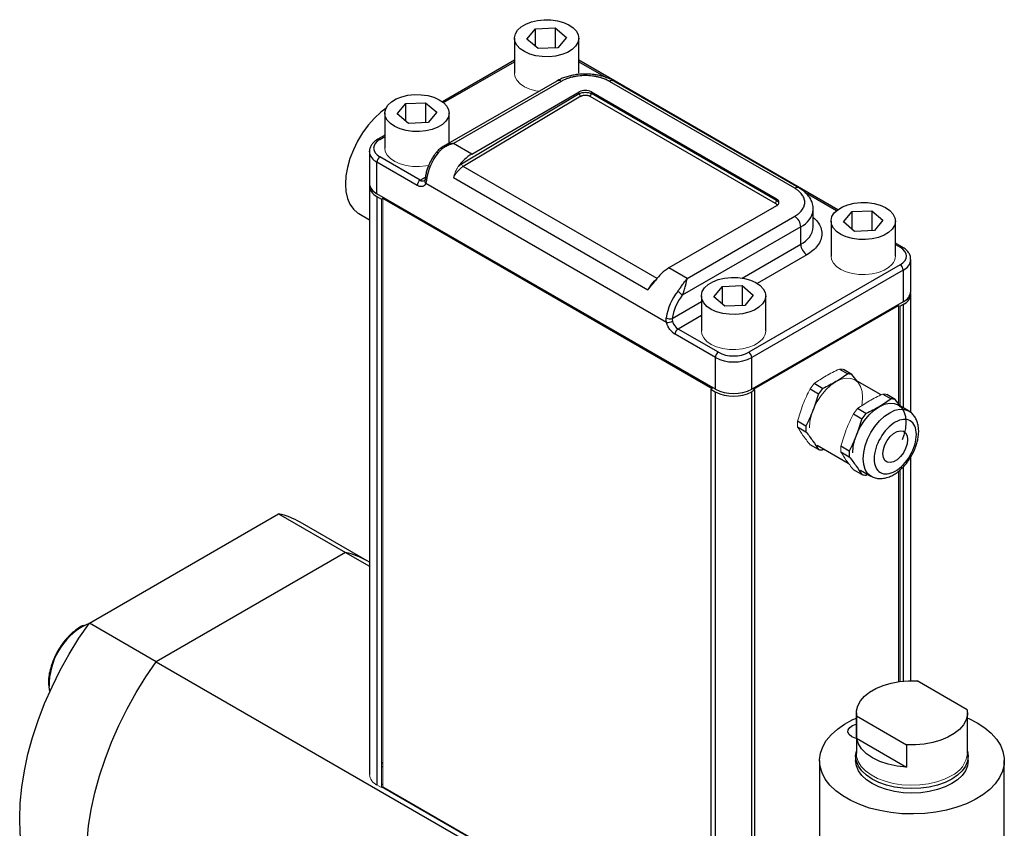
# Model space of a CAD drawing. Header units: inches. Extents: x 3.45 to 9, y 2.87 to 6.42.
# Tile 6 of 6: x 7.88 to 8.78, y 4.56 to 5.3. Entities that reach past the tile are written whole.
import ezdxf

# ---------------------------------------------------------------- set-up
doc = ezdxf.new("R2010")
doc.units = ezdxf.units.IN
doc.header["$MEASUREMENT"] = 0

msp = doc.modelspace()

# ---------------------------------------------------------------- linework, layer by layer
at = {"color": 7, "linetype": 'Continuous', "lineweight": 25}
for p, q in [((8.35011, 5.28964), (8.3681, 5.29042)), ((8.3681, 5.29042), (8.37827, 5.28182)), ((8.3681, 5.29042), (8.3681, 5.27233)), ((8.34228, 5.28026), (8.35011, 5.28964)), ((8.35011, 5.27363), (8.35011, 5.28964)), ((8.37827, 5.28182), (8.37044, 5.27243)), ((8.33098, 5.28104), (8.33098, 5.24914)), ((8.35245, 5.27165), (8.34228, 5.28026)), ((8.37044, 5.27243), (8.35245, 5.27165)), ((8.38957, 5.24914), (8.38957, 5.28104)), ((8.33098, 5.26098), (8.26545, 5.22315)), ((8.62534, 5.12487), (8.38957, 5.26098)), ((8.36954, 5.24208), (8.26614, 5.18239)), ((8.37345, 5.2417), (8.27556, 5.18519)), ((8.5862, 5.14439), (8.41764, 5.2417)), ((8.5901, 5.14478), (8.42155, 5.24208)), ((8.39002, 5.23048), (8.28292, 5.1665)), ((8.39137, 5.2282), (8.28427, 5.16421)), ((8.29213, 5.17562), (8.39002, 5.23213)), ((8.39002, 5.23048), (8.39002, 5.23213)), ((8.39976, 5.22828), (8.56832, 5.13098)), ((8.40107, 5.23213), (8.56962, 5.13483)), ((8.40107, 5.23056), (8.40107, 5.23213)), ((8.56962, 5.13326), (8.40107, 5.23056)), ((8.2242, 5.21209), (8.23202, 5.22147)), ((8.23202, 5.22147), (8.25002, 5.22225)), ((8.23202, 5.20546), (8.23202, 5.22147)), ((8.25002, 5.22225), (8.26018, 5.21365)), ((8.25002, 5.22225), (8.25002, 5.20416)), ((8.21289, 5.21287), (8.21289, 5.18097)), ((8.23436, 5.20348), (8.2242, 5.21209)), ((8.26018, 5.21365), (8.25235, 5.20426)), ((8.27149, 5.18548), (8.27149, 5.21287)), ((8.25235, 5.20426), (8.23436, 5.20348)), ((8.21289, 5.19281), (8.20654, 5.18914)), ((8.29213, 5.17562), (8.27556, 5.18519)), ((8.19886, 5.17778), (8.19886, 5.14903)), ((8.20573, 5.13946), (8.20573, 5.16822)), ((8.24241, 5.14704), (8.20573, 5.16822)), ((8.24517, 5.15182), (8.20849, 5.173)), ((8.46949, 5.0222), (8.25018, 5.14881)), ((8.45243, 5.05165), (8.27548, 5.1538)), ((8.19889, 5.14658), (8.19889, 4.61072)), ((8.51394, 4.96153), (8.20573, 5.13946)), ((8.20577, 5.13698), (8.20988, 5.13461)), ((8.20577, 5.13698), (8.20577, 4.60113)), ((8.21121, 5.13538), (8.51111, 4.96225)), ((8.18922, 5.12135), (8.19889, 5.11577)), ((8.56962, 5.12845), (8.47173, 5.07194)), ((8.60316, 5.10944), (8.60316, 5.12526)), ((8.63061, 5.11381), (8.63843, 5.1232)), ((8.63843, 5.1232), (8.65643, 5.12398)), ((8.63843, 5.10719), (8.63843, 5.1232)), ((8.65643, 5.12398), (8.66659, 5.11537)), ((8.65643, 5.12398), (8.65643, 5.10589)), ((8.48831, 5.06237), (8.5862, 5.11888)), ((8.6193, 5.11459), (8.6193, 5.0827)), ((8.64077, 5.10521), (8.63061, 5.11381)), ((8.66659, 5.11537), (8.65876, 5.10599)), ((8.6779, 5.0827), (8.6779, 5.11459)), ((8.20988, 5.10942), (8.20997, 5.10937)), ((8.59172, 5.10931), (8.48387, 5.04705)), ((8.59172, 5.09349), (8.59172, 5.10931)), ((8.65876, 5.10599), (8.64077, 5.10521)), ((8.68425, 5.09086), (8.6779, 5.09453)), ((8.69192, 5.05075), (8.69192, 5.07951)), ((8.48831, 5.06237), (8.47173, 5.07194)), ((8.6823, 5.07473), (8.54432, 4.99507)), ((8.68506, 5.06994), (8.54708, 4.99029)), ((8.68506, 5.06994), (8.68506, 5.04118)), ((8.51252, 5.04564), (8.52035, 5.05503)), ((8.52035, 5.05503), (8.53834, 5.05581)), ((8.52035, 5.03902), (8.52035, 5.05503)), ((8.53834, 5.05581), (8.5485, 5.0472)), ((8.53834, 5.05581), (8.53834, 5.03772)), ((8.6919, 4.94027), (8.6919, 5.0483)), ((8.50121, 5.04642), (8.50121, 5.01453)), ((8.52268, 5.03704), (8.51252, 5.04564)), ((8.5485, 5.0472), (8.54068, 5.03782)), ((8.68506, 5.04118), (8.54708, 4.96153)), ((8.55981, 5.01453), (8.55981, 5.04642)), ((8.54068, 5.03782), (8.52268, 5.03704)), ((8.54868, 4.96153), (8.68082, 5.03782)), ((8.6809, 4.94815), (8.6809, 5.03776)), ((8.68501, 5.03871), (8.68214, 5.03705)), ((8.5167, 4.99507), (8.48002, 5.01625)), ((8.51394, 4.99029), (8.47726, 5.01147)), ((8.51394, 4.96153), (8.51394, 4.99029)), ((8.54708, 4.96153), (8.54708, 4.99029)), ((8.62691, 4.97979), (8.63457, 4.97536)), ((8.63837, 4.97502), (8.63071, 4.97945)), ((8.643, 4.96886), (8.63837, 4.97502)), ((8.66487, 4.95623), (8.64094, 4.97005)), ((8.51111, 4.96225), (8.50978, 4.96148)), ((8.50978, 4.96148), (8.51389, 4.95911)), ((8.50978, 4.96148), (8.50978, 4.42563)), ((8.51389, 4.95911), (8.51389, 4.42325)), ((8.55, 4.96077), (8.54713, 4.95911)), ((8.54713, 4.42325), (8.54713, 4.95911)), ((8.55, 4.96077), (8.54868, 4.96153)), ((8.55, 4.42491), (8.55, 4.96077)), ((8.60018, 4.96182), (8.60784, 4.9574)), ((8.61164, 4.96213), (8.60398, 4.96655)), ((8.66637, 4.95701), (8.67403, 4.95258)), ((8.67784, 4.95224), (8.67017, 4.95667)), ((8.68246, 4.94607), (8.67784, 4.95224)), ((8.65111, 4.93935), (8.64345, 4.94377)), ((8.68994, 4.94176), (8.6804, 4.94726)), ((8.69008, 4.94168), (8.69168, 4.94053)), ((8.59638, 4.92786), (8.58872, 4.93228)), ((8.63964, 4.93904), (8.64731, 4.93462)), ((8.58872, 4.92721), (8.59638, 4.92279)), ((8.60784, 4.90648), (8.60018, 4.9109)), ((8.60665, 4.91066), (8.63501, 4.89429)), ((8.61164, 4.90614), (8.61315, 4.90691)), ((8.63584, 4.90508), (8.62818, 4.9095)), ((8.62818, 4.90443), (8.63584, 4.9)), ((8.6919, 4.69606), (8.6919, 4.9005)), ((8.64731, 4.8837), (8.63964, 4.88812)), ((8.64612, 4.88788), (8.65566, 4.88237)), ((8.6809, 4.69523), (8.6809, 4.8869)), ((8.65111, 4.88336), (8.65262, 4.88413)), ((8.65638, 4.88199), (8.65592, 4.88222)), ((7.94387, 4.74853), (8.11625, 4.84805)), ((8.11625, 4.84805), (8.17715, 4.81289)), ((8.19675, 4.80516), (8.13586, 4.84031)), ((8.17715, 4.81289), (8.00476, 4.71338)), ((8.17715, 4.81289), (8.19889, 4.80034)), ((8.19889, 4.80392), (8.19675, 4.80516)), ((8.20997, 4.79753), (8.20988, 4.79758)), ((8.20988, 4.79399), (8.20997, 4.79394)), ((8.00476, 4.71338), (7.94387, 4.74853)), ((8.00476, 4.71338), (8.54971, 4.39879)), ((8.74336, 4.66964), (8.69782, 4.69593)), ((8.64235, 4.66684), (8.64235, 4.6301)), ((8.64258, 4.64363), (8.64258, 4.66404)), ((8.64258, 4.66404), (8.68812, 4.63775)), ((8.7436, 4.6301), (8.7436, 4.66684)), ((8.64258, 4.64363), (8.68812, 4.61734)), ((8.68812, 4.63775), (8.68812, 4.61734)), ((8.64172, 4.62739), (8.64172, 4.62331)), ((8.74422, 4.62331), (8.74422, 4.62739)), ((8.60885, 4.62331), (8.60885, 4.48654)), ((8.7771, 4.48654), (8.7771, 4.62331))]:
    msp.add_line(p, q, dxfattribs=at)
at = {"color": 8, "linetype": 'Continuous', "lineweight": 25}
for p, q in [((8.26641, 5.22238), (8.33098, 5.25966)), ((8.38957, 5.25966), (8.41461, 5.2452)), ((8.20849, 5.18895), (8.21289, 5.19149)), ((8.46081, 5.0623), (8.28427, 5.16421)), ((8.24517, 5.15182), (8.24992, 5.15456)), ((8.5955, 5.14078), (8.62438, 5.12411)), ((8.5384, 5.06271), (8.59172, 5.09349)), ((8.6779, 5.09321), (8.6823, 5.09067)), ((8.59724, 5.08392), (8.5521, 5.05786)), ((8.47471, 5.02594), (8.50121, 5.04124)), ((8.68501, 5.03871), (8.68501, 4.9446)), ((8.50121, 5.02849), (8.48002, 5.01625)), ((8.68501, 4.89067), (8.68501, 4.6957))]:
    msp.add_line(p, q, dxfattribs=at)
at = {"color": 144, "linetype": 'Continuous', "lineweight": 18}
for p, q in [((8.20988, 5.13461), (8.21121, 5.13538)), ((8.20988, 4.59876), (8.20988, 5.13461)), ((8.20997, 5.13466), (8.20997, 4.62121)), ((8.21121, 4.59952), (8.21121, 5.13538)), ((8.56962, 5.13326), (8.56962, 5.13483)), ((8.68082, 5.03782), (8.68214, 5.03705)), ((8.68082, 5.03782), (8.68082, 4.94827)), ((8.68214, 5.03705), (8.68214, 4.9465)), ((8.68214, 4.88799), (8.68214, 4.69539)), ((8.68082, 4.88682), (8.68082, 4.69521)), ((8.21121, 4.6208), (8.20988, 4.62003)), ((8.21121, 4.61825), (8.20988, 4.61748)), ((8.20997, 4.62121), (8.21121, 4.62192)), ((8.20988, 4.59876), (8.20577, 4.60113)), ((8.20988, 4.60212), (8.21121, 4.60136)), ((8.20988, 4.59957), (8.50978, 4.42644)), ((8.50978, 4.42716), (8.21121, 4.59952))]:
    msp.add_line(p, q, dxfattribs=at)
at = {"color": 7, "linetype": 'Continuous', "lineweight": 25, "flags": 128}
for points in [[(8.38667, 5.2737), (8.38345, 5.27069), (8.37922, 5.26814), (8.37416, 5.26615), (8.36849, 5.26481), (8.36247, 5.26417), (8.35635, 5.26428), (8.3504, 5.26512), (8.34488, 5.26665), (8.34003, 5.26881), (8.33607, 5.27151), (8.33317, 5.27462), (8.33145, 5.27802), (8.33099, 5.28154), (8.33181, 5.28505), (8.33388, 5.28838), (8.3371, 5.29138), (8.34133, 5.29394), (8.34639, 5.29593), (8.35206, 5.29727), (8.35808, 5.2979), (8.36421, 5.2978), (8.37016, 5.29696), (8.37567, 5.29543), (8.38052, 5.29326), (8.38448, 5.29057), (8.38738, 5.28745), (8.3891, 5.28406), (8.38956, 5.28053), (8.38874, 5.27703), (8.38667, 5.2737)], [(8.26859, 5.20553), (8.26537, 5.20252), (8.26113, 5.19997), (8.25607, 5.19798), (8.25041, 5.19664), (8.24438, 5.196), (8.23826, 5.19611), (8.23231, 5.19695), (8.22679, 5.19848), (8.22194, 5.20064), (8.21798, 5.20334), (8.21508, 5.20645), (8.21336, 5.20985), (8.2129, 5.21337), (8.21373, 5.21688), (8.21579, 5.22021), (8.21901, 5.22321), (8.22324, 5.22577), (8.2283, 5.22776), (8.23397, 5.2291), (8.24, 5.22973), (8.24612, 5.22963), (8.25207, 5.22879), (8.25759, 5.22726), (8.26243, 5.22509), (8.26639, 5.2224), (8.2693, 5.21928), (8.27101, 5.21589), (8.27147, 5.21236), (8.27065, 5.20886), (8.26859, 5.20553)], [(8.21385, 5.21715), (8.20935, 5.21367), (8.20341, 5.20813), (8.19782, 5.20179), (8.19269, 5.19479), (8.18814, 5.18728), (8.18427, 5.17944), (8.18116, 5.17144), (8.17889, 5.16346), (8.17751, 5.15567), (8.17705, 5.14825), (8.17751, 5.14137), (8.17889, 5.13518), (8.18116, 5.12981), (8.18427, 5.12539), (8.18814, 5.12202), (8.18922, 5.12135)], [(8.19886, 5.17771), (8.19886, 5.17778), (8.19888, 5.17829)], [(8.675, 5.10726), (8.67178, 5.10425), (8.66754, 5.10169), (8.66248, 5.0997), (8.65682, 5.09836), (8.65079, 5.09773), (8.64467, 5.09783), (8.63872, 5.09867), (8.6332, 5.10021), (8.62835, 5.10237), (8.62439, 5.10507), (8.62149, 5.10818), (8.61977, 5.11157), (8.61931, 5.1151), (8.62014, 5.1186), (8.6222, 5.12193), (8.62542, 5.12494), (8.62965, 5.12749), (8.63471, 5.12949), (8.64038, 5.13083), (8.64641, 5.13146), (8.65253, 5.13135), (8.65848, 5.13052), (8.664, 5.12898), (8.66884, 5.12682), (8.6728, 5.12412), (8.67571, 5.12101), (8.67742, 5.11762), (8.67788, 5.11409), (8.67706, 5.11059), (8.675, 5.10726)], [(8.68441, 5.09076), (8.68425, 5.09086), (8.68423, 5.09087)], [(8.55691, 5.03909), (8.55369, 5.03608), (8.54946, 5.03352), (8.5444, 5.03153), (8.53873, 5.03019), (8.5327, 5.02956), (8.52658, 5.02966), (8.52063, 5.0305), (8.51511, 5.03204), (8.51027, 5.0342), (8.50631, 5.0369), (8.5034, 5.04001), (8.50169, 5.0434), (8.50123, 5.04693), (8.50205, 5.05043), (8.50411, 5.05376), (8.50733, 5.05677), (8.51157, 5.05932), (8.51663, 5.06132), (8.52229, 5.06266), (8.52832, 5.06329), (8.53444, 5.06318), (8.54039, 5.06235), (8.54591, 5.06081), (8.55076, 5.05865), (8.55472, 5.05595), (8.55762, 5.05284), (8.55934, 5.04945), (8.5598, 5.04592), (8.55897, 5.04242), (8.55691, 5.03909)], [(8.63906, 4.90359), (8.63953, 4.90931), (8.6409, 4.91535), (8.64314, 4.92148), (8.64615, 4.92745), (8.64982, 4.93305), (8.65401, 4.93805), (8.65855, 4.94226), (8.66327, 4.94552), (8.66799, 4.94771), (8.67253, 4.94874), (8.67672, 4.94857), (8.68039, 4.94722), (8.6834, 4.94472), (8.68564, 4.94118), (8.68701, 4.93673), (8.68748, 4.93154), (8.68701, 4.92582), (8.68564, 4.91978), (8.68417, 4.91552)], [(8.66657, 4.90269), (8.66702, 4.90661), (8.66835, 4.91073), (8.67045, 4.91473), (8.67314, 4.91828), (8.6762, 4.92109), (8.6794, 4.92294), (8.68247, 4.92367), (8.68516, 4.92323), (8.68725, 4.92165), (8.68858, 4.91905), (8.68904, 4.91566), (8.68858, 4.91174), (8.68725, 4.90762), (8.68516, 4.90362), (8.68247, 4.90007), (8.6794, 4.89726), (8.6762, 4.89541), (8.67314, 4.89468), (8.67045, 4.89513), (8.66835, 4.89671), (8.66702, 4.8993), (8.66657, 4.90269)], [(7.92426, 4.47378), (7.91734, 4.47833), (7.90986, 4.48474), (7.90314, 4.49225), (7.89723, 4.5008), (7.89216, 4.51035), (7.88797, 4.52083), (7.88469, 4.53218), (7.88232, 4.54432), (7.8809, 4.55717), (7.88042, 4.57066), (7.8809, 4.5847), (7.88232, 4.5992), (7.88469, 4.61407), (7.88797, 4.62921), (7.89216, 4.64452), (7.89723, 4.65992), (7.90314, 4.6753), (7.90986, 4.69056), (7.91734, 4.70561), (7.92553, 4.72035), (7.9344, 4.73469), (7.94387, 4.74853)], [(7.93953, 4.74649), (7.94195, 4.74752), (7.94352, 4.74805)], [(7.98516, 4.43862), (7.97823, 4.44318), (7.97075, 4.44959), (7.96404, 4.45709), (7.95813, 4.46565), (7.95306, 4.4752), (7.94887, 4.48568), (7.94558, 4.49702), (7.94322, 4.50916), (7.9418, 4.52202), (7.94132, 4.53551), (7.9418, 4.54955), (7.94322, 4.56404), (7.94558, 4.57891), (7.94887, 4.59405), (7.95306, 4.60937), (7.95813, 4.62477), (7.96404, 4.64014), (7.97075, 4.65541), (7.97823, 4.67045), (7.98643, 4.6852), (7.99529, 4.69953), (8.00476, 4.71338)], [(7.98516, 4.43862), (7.97823, 4.44318), (7.97075, 4.44959), (7.96404, 4.45709), (7.95813, 4.46565), (7.95306, 4.4752), (7.94887, 4.48568), (7.94558, 4.49702), (7.94322, 4.50916), (7.9418, 4.52202), (7.94132, 4.53551), (7.9418, 4.54955), (7.94322, 4.56404), (7.94558, 4.57891), (7.94887, 4.59405), (7.95306, 4.60937), (7.95813, 4.62477), (7.96404, 4.64014), (7.97075, 4.65541), (7.97823, 4.67045), (7.98643, 4.6852), (7.99529, 4.69953), (8.00476, 4.71338)], [(7.90797, 4.68647), (7.90765, 4.6881), (7.90731, 4.69084)], [(8.64258, 4.66404), (8.64245, 4.66872), (8.64362, 4.67335), (8.64605, 4.67781), (8.64968, 4.68199), (8.65442, 4.68579), (8.66015, 4.6891), (8.66672, 4.69183), (8.67397, 4.69393), (8.6817, 4.69533), (8.68972, 4.69601), (8.69782, 4.69593)], [(8.74336, 4.66964), (8.74349, 4.66496), (8.74232, 4.66034), (8.73989, 4.65587), (8.73626, 4.65169), (8.73152, 4.6479), (8.72579, 4.64459), (8.71922, 4.64185), (8.71197, 4.63975), (8.70424, 4.63835), (8.69622, 4.63768), (8.68812, 4.63775)], [(8.75246, 4.65765), (8.75931, 4.65317), (8.76517, 4.64823), (8.76993, 4.64292), (8.77352, 4.63731), (8.77589, 4.63149), (8.77701, 4.62555), (8.77685, 4.61957), (8.77541, 4.61365), (8.77273, 4.60787), (8.76884, 4.60233), (8.7638, 4.59711), (8.75769, 4.59228), (8.7506, 4.58793), (8.74263, 4.58411), (8.73391, 4.58088), (8.72456, 4.5783), (8.71474, 4.5764), (8.70459, 4.57521), (8.69427, 4.57475), (8.68392, 4.57502), (8.67371, 4.57603), (8.66379, 4.57776), (8.65432, 4.58017), (8.64543, 4.58324), (8.63726, 4.58692), (8.62994, 4.59115), (8.62357, 4.59586), (8.61825, 4.60099), (8.61407, 4.60646), (8.61108, 4.61219), (8.60933, 4.61808), (8.60886, 4.62405), (8.60965, 4.63002), (8.61171, 4.63588), (8.615, 4.64155), (8.61948, 4.64694), (8.62506, 4.65197), (8.63168, 4.65657), (8.63923, 4.66067), (8.64235, 4.66209)], [(8.63813, 4.64512), (8.63582, 4.64699), (8.63468, 4.64918), (8.63485, 4.65147), (8.63629, 4.65361), (8.63886, 4.65536), (8.64227, 4.65653), (8.64235, 4.65655)], [(8.7436, 4.66209), (8.74469, 4.66161), (8.75246, 4.65765)], [(8.64235, 4.64354), (8.64136, 4.64379), (8.63813, 4.64512)], [(8.68812, 4.61734), (8.67955, 4.61825), (8.67138, 4.62), (8.66384, 4.62253), (8.65717, 4.62576), (8.65156, 4.62961), (8.64718, 4.63396), (8.64416, 4.63868), (8.64258, 4.64363)], [(8.7436, 4.632), (8.74422, 4.62739), (8.74359, 4.62276), (8.74171, 4.61825), (8.73863, 4.61396), (8.73443, 4.61), (8.72921, 4.60647), (8.72309, 4.60345), (8.71624, 4.60103), (8.70881, 4.59925), (8.70099, 4.59817), (8.69297, 4.5978), (8.68495, 4.59817), (8.67713, 4.59925), (8.6697, 4.60103), (8.66285, 4.60345), (8.65673, 4.60647), (8.65151, 4.61), (8.64731, 4.61396), (8.64423, 4.61825), (8.64235, 4.62276), (8.64172, 4.62739), (8.64235, 4.632)], [(8.74422, 4.62331), (8.74359, 4.61868), (8.74171, 4.61416), (8.73863, 4.60987), (8.73443, 4.60592), (8.72921, 4.60239), (8.72309, 4.59937), (8.71624, 4.59695), (8.70881, 4.59517), (8.70099, 4.59408), (8.69297, 4.59372), (8.68495, 4.59408), (8.67713, 4.59517), (8.6697, 4.59695), (8.66285, 4.59937), (8.65673, 4.60239), (8.65151, 4.60592), (8.64731, 4.60987), (8.64423, 4.61416), (8.64235, 4.61868), (8.64172, 4.62331), (8.64172, 4.62331)]]:
    msp.add_lwpolyline(points, dxfattribs=at)
at = {"color": 144, "linetype": 'Continuous', "lineweight": 18, "flags": 128}
for points in [[(8.35331, 5.23272), (8.3504, 5.23322), (8.34488, 5.23476), (8.34003, 5.23692), (8.33607, 5.23961), (8.33317, 5.24273), (8.33145, 5.24612), (8.33098, 5.24914)], [(8.25305, 5.16527), (8.25041, 5.16474), (8.24438, 5.16411), (8.23826, 5.16421), (8.23231, 5.16505), (8.22679, 5.16658), (8.22194, 5.16875), (8.21798, 5.17144), (8.21508, 5.17456), (8.21336, 5.17795), (8.21289, 5.18097)], [(8.675, 5.07536), (8.67178, 5.07235), (8.66754, 5.0698), (8.66248, 5.06781), (8.65682, 5.06646), (8.65079, 5.06583), (8.64467, 5.06594), (8.63872, 5.06678), (8.6332, 5.06831), (8.62835, 5.07047), (8.62439, 5.07317), (8.62149, 5.07628), (8.61977, 5.07968), (8.6193, 5.0827)], [(8.55691, 5.00719), (8.55369, 5.00418), (8.54946, 5.00163), (8.5444, 4.99964), (8.53873, 4.99829), (8.5327, 4.99766), (8.52658, 4.99777), (8.52063, 4.99861), (8.51511, 5.00014), (8.51027, 5.0023), (8.50631, 5.005), (8.5034, 5.00811), (8.50169, 5.01151), (8.50121, 5.01453)], [(8.5996, 4.92637), (8.60006, 4.93209), (8.60144, 4.93813), (8.60368, 4.94426), (8.60669, 4.95023), (8.61036, 4.95583), (8.61454, 4.96083), (8.61908, 4.96504), (8.62381, 4.9683), (8.62853, 4.97049), (8.63307, 4.97152), (8.63726, 4.97136), (8.64092, 4.97), (8.64393, 4.9675), (8.64617, 4.96396), (8.64755, 4.95951), (8.64801, 4.95432), (8.64755, 4.9486), (8.64708, 4.9461)], [(8.72877, 4.60943), (8.72256, 4.60639), (8.71559, 4.60395), (8.70803, 4.6022), (8.70008, 4.60116), (8.69195, 4.60088), (8.68384, 4.60135), (8.67598, 4.60257), (8.66855, 4.6045), (8.66175, 4.60709), (8.65576, 4.61028), (8.65074, 4.61398), (8.64681, 4.6181), (8.64407, 4.62253), (8.6426, 4.62716), (8.64235, 4.6301)]]:
    msp.add_lwpolyline(points, dxfattribs=at)
at = {"color": 8, "linetype": 'Continuous', "lineweight": 25, "flags": 128}
msp.add_lwpolyline([(8.65592, 4.88222), (8.65566, 4.88237), (8.65264, 4.88487), (8.6504, 4.88842), (8.64902, 4.89287), (8.64856, 4.89807), (8.64902, 4.9038), (8.6504, 4.90985), (8.65264, 4.91598), (8.65566, 4.92196), (8.65933, 4.92757), (8.66352, 4.93257), (8.66807, 4.93679), (8.6728, 4.94006), (8.67753, 4.94225), (8.68208, 4.94328), (8.68627, 4.94312), (8.68994, 4.94176), (8.69008, 4.94168)], dxfattribs=at)
at = {"color": 8, "linetype": 'Continuous', "lineweight": 25}
for centre, radius, start, end in [((8.37116, 5.2385), 0.00393, 54.38242, 114.30712), ((8.41993, 5.2385), 0.00393, 65.69288, 125.61758), ((8.20735, 5.18734), 0.00197, 54.41796, 113.90017), ((8.21061, 5.17898), 0.01182, 186.14756, 245.58577), ((8.26012, 5.17529), 0.00181, 44.8161, 101.52934), ((8.24745, 5.15494), 0.00386, 233.76551, 294.59088), ((8.25201, 5.15097), 0.00283, 161.52345, 229.85113), ((8.2515, 5.15405), 0.0017, 180.32, 250.77517), ((8.58849, 5.14119), 0.00394, 66.08514, 125.58332), ((8.58355, 5.12728), 0.01973, 294.44653, 353.48492), ((8.58361, 5.11139), 0.01965, 294.37466, 354.3052), ((8.68344, 5.08907), 0.00197, 66.48726, 125.54802), ((8.68043, 5.0805), 0.01153, 293.65504, 355.43922), ((8.47482, 5.04179), 0.02446, 127.62879, 156.2419), ((7.9692, 4.69216), 0.06191, 118.64197, 181.22916)]:
    msp.add_arc(centre, radius, start, end, dxfattribs=at)
at = {"color": 7, "linetype": 'Continuous', "lineweight": 25}
for centre, radius, start, end in [((8.39554, 5.22147), 0.01201, 62.60967, 117.39033), ((8.39294, 5.23067), 0.00293, 183.63885, 237.52085), ((8.39818, 5.2307), 0.00289, 303.22971, 357.34769), ((8.3006, 5.14523), 0.05018, 141.34696, 171.7316), ((8.31394, 5.13979), 0.04194, 121.32924, 144.46689), ((8.21173, 5.16794), 0.006, 122.60548, 177.39452), ((8.21059, 5.1502), 0.01179, 185.6948, 245.62534), ((8.21016, 5.14728), 0.0112, 177.76614, 246.92773), ((8.24841, 5.14677), 0.006, 122.60548, 177.39452), ((8.56674, 5.13339), 0.00289, 303.22971, 357.34769), ((8.57973, 5.10877), 0.01201, 2.60548, 57.39452), ((8.60371, 5.09404), 0.01201, 182.60548, 237.39452), ((8.49354, 5.03611), 0.04194, 121.32924, 144.46689), ((8.67906, 5.06967), 0.006, 2.60548, 57.39452), ((8.51887, 5.01922), 0.05018, 141.34696, 171.7316), ((8.47172, 5.0368), 0.0159, 40.14892, 59.92062), ((8.68092, 5.04883), 0.01092, 292.05281, 3.25346), ((8.68019, 5.05192), 0.01179, 294.37466, 354.3052), ((8.47253, 5.03257), 0.00697, 241.59252, 288.18079), ((8.47016, 5.03169), 0.00951, 265.91885, 299.4458), ((8.48665, 5.0265), 0.01221, 194.68144, 237.11209), ((8.48325, 5.01119), 0.006, 122.60548, 177.39452), ((8.51994, 4.99002), 0.006, 122.60548, 177.39452), ((8.54109, 4.99002), 0.006, 2.60548, 57.39452), ((8.53051, 5.02228), 0.03602, 242.60967, 297.39033), ((8.63512, 4.96007), 0.0153, 77.72327, 92.0577), ((8.53051, 4.99118), 0.03612, 242.60967, 297.39033), ((8.53051, 4.99352), 0.03602, 242.60967, 297.39033), ((8.65742, 4.92144), 0.06125, 138.36548, 144.04537), ((8.67458, 4.93729), 0.0153, 77.72327, 92.0577), ((8.69689, 4.89865), 0.06125, 138.36548, 144.04537), ((8.63202, 4.92532), 0.03573, 175.93093, 184.06907), ((8.6111, 4.92143), 0.0153, 257.72327, 272.0577), ((8.67148, 4.90254), 0.03573, 175.93093, 184.06907), ((8.65056, 4.89865), 0.0153, 257.72327, 272.0577), ((8.0999, 4.77789), 0.07204, 60.05731, 76.88179), ((8.1608, 4.74273), 0.07204, 60.05731, 76.88179)]:
    msp.add_arc(centre, radius, start, end, dxfattribs=at)
at = {"color": 144, "linetype": 'Continuous', "lineweight": 18}
for centre, radius, start, end in [((8.28584, 5.16668), 0.00293, 183.63885, 237.52085), ((8.29723, 5.14435), 0.02371, 123.11163, 156.52364), ((8.56841, 5.13164), 0.00341, 290.78342, 69.21658), ((8.66675, 5.08286), 0.01115, 317.70988, 359.15296), ((8.54866, 5.01469), 0.01115, 317.70988, 359.15296), ((8.62746, 4.9645), 0.0153, 77.72327, 92.0577), ((8.64976, 4.92586), 0.06125, 138.36548, 144.04537), ((8.66692, 4.94171), 0.0153, 77.72327, 92.0577), ((8.68923, 4.90308), 0.06125, 138.36548, 144.04537), ((8.62436, 4.92975), 0.03573, 175.93093, 184.06907), ((8.66382, 4.90696), 0.03573, 175.93093, 184.06907), ((8.71799, 4.63282), 0.02575, 294.74237, 353.93749), ((8.21065, 4.61189), 0.01182, 185.6948, 245.62534)]:
    msp.add_arc(centre, radius, start, end, dxfattribs=at)
at = {"color": 7, "linetype": 'Continuous', "lineweight": 25}
for points, knots in [([(8.39554, 5.24842), (8.39331, 5.24835), (8.39018, 5.24826), (8.38565, 5.24764), (8.38187, 5.24692), (8.37759, 5.24571), (8.3734, 5.24415), (8.37083, 5.24277), (8.36954, 5.24208)], [0, 0, 0, 0, 0.235251, 0.331278, 0.489467, 0.651932, 0.824772, 1, 1, 1, 1]), ([(8.41764, 5.2417), (8.41737, 5.24185), (8.41682, 5.24216), (8.41597, 5.2426), (8.41509, 5.24302), (8.41418, 5.24343), (8.41274, 5.24402), (8.4107, 5.24475), (8.40794, 5.24553), (8.40501, 5.24617), (8.4009, 5.24679), (8.39554, 5.24711), (8.39019, 5.24679), (8.38607, 5.24617), (8.38315, 5.24553), (8.38039, 5.24475), (8.37813, 5.24394), (8.37629, 5.24316), (8.37482, 5.24246), (8.3739, 5.24195), (8.37345, 5.2417)], [0, 0, 0, 0, 0.023353, 0.046654, 0.069936, 0.093229, 0.116565, 0.178302, 0.240092, 0.304403, 0.368768, 0.500006, 0.631244, 0.695555, 0.759919, 0.821657, 0.883447, 0.922286, 0.961089, 1, 1, 1, 1]), ([(8.42151, 5.24205), (8.4213, 5.24219), (8.41974, 5.24322), (8.41646, 5.24462), (8.41191, 5.24622), (8.40764, 5.24725), (8.40355, 5.24793), (8.39961, 5.24834), (8.39687, 5.24839), (8.39554, 5.24842)], [0, 0, 0, 0, 0.0312709, 0.2295835, 0.4122093, 0.579531, 0.7100594, 0.8595067, 1, 1, 1, 1]), ([(8.39137, 5.2282), (8.39149, 5.22826), (8.39173, 5.22841), (8.39216, 5.2286), (8.39265, 5.22879), (8.39344, 5.22903), (8.39442, 5.22921), (8.39557, 5.22928), (8.39671, 5.22923), (8.39776, 5.22906), (8.39864, 5.2288), (8.39926, 5.22855), (8.3996, 5.22837), (8.39976, 5.22828)], [0, 0, 0, 0, 0.052813, 0.110435, 0.172877, 0.240209, 0.391537, 0.500059, 0.608835, 0.759895, 0.848701, 0.928706, 1, 1, 1, 1]), ([(8.20657, 5.18912), (8.20639, 5.18903), (8.20522, 5.18843), (8.2034, 5.187), (8.20121, 5.18477), (8.19967, 5.18211), (8.19885, 5.17967), (8.19896, 5.17817), (8.19899, 5.1777)], [0, 0, 0, 0, 0.035884, 0.24368, 0.456576, 0.673827, 0.897782, 1, 1, 1, 1]), ([(8.27556, 5.18519), (8.27531, 5.18512), (8.27466, 5.18492), (8.27336, 5.1845), (8.27161, 5.18384), (8.26969, 5.18299), (8.2678, 5.18199), (8.26605, 5.1809), (8.26453, 5.17975), (8.2633, 5.17866), (8.2623, 5.17765), (8.2617, 5.17692), (8.26141, 5.17657)], [0, 0, 0, 0, 0.046632, 0.125031, 0.250332, 0.385259, 0.500578, 0.630246, 0.749651, 0.835728, 0.919104, 1, 1, 1, 1]), ([(8.25977, 5.17705), (8.25915, 5.17624), (8.2577, 5.17436), (8.25645, 5.17229), (8.25574, 5.17111)], [0, 0, 0, 0, 0.429423, 1, 1, 1, 1]), ([(8.26612, 5.18238), (8.26495, 5.18165), (8.26255, 5.18016), (8.26071, 5.17812), (8.25976, 5.17707)], [0, 0, 0, 0, 0.487109, 1, 1, 1, 1]), ([(8.25574, 5.17111), (8.25479, 5.16934), (8.25346, 5.16686), (8.25196, 5.16307), (8.25092, 5.15985), (8.25014, 5.15665), (8.24993, 5.15474), (8.24985, 5.15403)], [0, 0, 0, 0, 0.317528, 0.446229, 0.657767, 0.874024, 1, 1, 1, 1]), ([(8.25018, 5.14881), (8.25012, 5.14866), (8.25, 5.14838), (8.24979, 5.14799), (8.24955, 5.14763), (8.24929, 5.1473), (8.24885, 5.14684), (8.24817, 5.14635), (8.24717, 5.14598), (8.24605, 5.14587), (8.24499, 5.146), (8.24404, 5.14627), (8.24323, 5.14659), (8.24268, 5.14689), (8.24241, 5.14704)], [0, 0, 0, 0, 0.049043, 0.097812, 0.146479, 0.195218, 0.244201, 0.372023, 0.500031, 0.627852, 0.75586, 0.837251, 0.918363, 1, 1, 1, 1]), ([(8.24931, 5.15187), (8.24926, 5.15176), (8.24913, 5.15143), (8.24911, 5.15145), (8.24906, 5.15144), (8.24905, 5.15143)], [0, 0, 0, 0, 0.2747, 0.827534, 1, 1, 1, 1]), ([(8.2498, 5.15402), (8.24972, 5.15351), (8.24959, 5.15264), (8.24941, 5.1521), (8.24933, 5.15188)], [0, 0, 0, 0, 0.569609, 1, 1, 1, 1]), ([(8.25094, 5.15244), (8.25091, 5.15221), (8.25085, 5.15176), (8.25075, 5.1511), (8.25063, 5.15048), (8.2505, 5.14989), (8.25035, 5.14933), (8.25024, 5.14898), (8.25018, 5.14881)], [0, 0, 0, 0, 0.168934, 0.336359, 0.502721, 0.668474, 0.834081, 1, 1, 1, 1]), ([(8.5862, 5.11888), (8.58646, 5.11904), (8.587, 5.11935), (8.58776, 5.11984), (8.58849, 5.12035), (8.58919, 5.12087), (8.59022, 5.12171), (8.59149, 5.12289), (8.59284, 5.12448), (8.59394, 5.12617), (8.59502, 5.12854), (8.59557, 5.13164), (8.59502, 5.13473), (8.59394, 5.1371), (8.59284, 5.13879), (8.59149, 5.14038), (8.59009, 5.14169), (8.58874, 5.14275), (8.58752, 5.1436), (8.58664, 5.14413), (8.5862, 5.14439)], [0, 0, 0, 0, 0.023353, 0.046654, 0.069936, 0.093229, 0.116565, 0.178302, 0.240092, 0.304403, 0.368768, 0.500006, 0.631244, 0.695555, 0.759919, 0.821657, 0.883447, 0.922286, 0.961089, 1, 1, 1, 1]), ([(8.60303, 5.12495), (8.60307, 5.12555), (8.60322, 5.12771), (8.60229, 5.13132), (8.60034, 5.1355), (8.59744, 5.13921), (8.59402, 5.14235), (8.5913, 5.144), (8.59006, 5.14475)], [0, 0, 0, 0, 0.074789, 0.269816, 0.454514, 0.645046, 0.838333, 1, 1, 1, 1]), ([(8.69179, 5.07959), (8.69181, 5.08022), (8.69184, 5.08196), (8.69074, 5.0847), (8.68874, 5.08749), (8.68648, 5.08954), (8.68478, 5.09049), (8.68419, 5.09082)], [0, 0, 0, 0, 0.139463, 0.38166, 0.628887, 0.872026, 1, 1, 1, 1]), ([(8.45941, 5.06049), (8.45925, 5.06027), (8.45891, 5.05982), (8.45838, 5.05914), (8.4578, 5.05841), (8.45719, 5.05766), (8.45654, 5.05686), (8.45582, 5.05597), (8.455, 5.05496), (8.45417, 5.05393), (8.4533, 5.05282), (8.45275, 5.05208), (8.45243, 5.05165)], [0, 0, 0, 0, 0.07222, 0.148794, 0.229821, 0.315386, 0.405559, 0.500401, 0.618084, 0.750325, 0.852421, 1, 1, 1, 1]), ([(8.47969, 5.05056), (8.47986, 5.05077), (8.4802, 5.05121), (8.4807, 5.05187), (8.48119, 5.05254), (8.48169, 5.05322), (8.48239, 5.05419), (8.48329, 5.05549), (8.48433, 5.05699), (8.48535, 5.05849), (8.48634, 5.05988), (8.48721, 5.06104), (8.48786, 5.06185), (8.48818, 5.06223), (8.48831, 5.06237)], [0, 0, 0, 0, 0.048255, 0.09737, 0.147396, 0.198382, 0.250374, 0.369761, 0.499438, 0.614741, 0.749676, 0.874973, 0.953375, 1, 1, 1, 1]), ([(8.48387, 5.04705), (8.48399, 5.04729), (8.48423, 5.04777), (8.48455, 5.04849), (8.48486, 5.04921), (8.48514, 5.04993), (8.48539, 5.05064), (8.4858, 5.05184), (8.48629, 5.05351), (8.48665, 5.05494), (8.48687, 5.05582), (8.48698, 5.05632), (8.48717, 5.05712), (8.4874, 5.0582), (8.48768, 5.0595), (8.48798, 5.06097), (8.48819, 5.06188), (8.48831, 5.06237)], [0, 0, 0, 0, 0.043024, 0.085359, 0.12712, 0.168405, 0.209294, 0.249847, 0.375777, 0.498984, 0.50988, 0.541323, 0.593059, 0.664795, 0.756367, 0.867909, 1, 1, 1, 1]), ([(8.46949, 5.0222), (8.46943, 5.02244), (8.46933, 5.02291), (8.46922, 5.02362), (8.46915, 5.02433), (8.46913, 5.02503), (8.46914, 5.02574), (8.46919, 5.0262), (8.46922, 5.02643)], [0, 0, 0, 0, 0.1659194, 0.3315255, 0.4972795, 0.6636413, 0.831066, 1, 1, 1, 1]), ([(8.47726, 5.01147), (8.47709, 5.01156), (8.47676, 5.01176), (8.47627, 5.0121), (8.47579, 5.01246), (8.47531, 5.01286), (8.47458, 5.01351), (8.47362, 5.01449), (8.4725, 5.0159), (8.4715, 5.01742), (8.47074, 5.01884), (8.47019, 5.02009), (8.46979, 5.02115), (8.46959, 5.02185), (8.46949, 5.0222)], [0, 0, 0, 0, 0.049043, 0.097812, 0.146479, 0.195218, 0.244201, 0.372023, 0.500031, 0.627852, 0.75586, 0.837251, 0.918363, 1, 1, 1, 1]), ([(8.69253, 4.90067), (8.69352, 4.90251), (8.69491, 4.9051), (8.69649, 4.90907), (8.69761, 4.91247), (8.69855, 4.91649), (8.6991, 4.92061), (8.69917, 4.92477), (8.69869, 4.92884), (8.69759, 4.93272), (8.6958, 4.93628), (8.69336, 4.93941), (8.6912, 4.94089), (8.69013, 4.94163)], [0, 0, 0, 0, 0.121614, 0.17122, 0.25287, 0.33661, 0.425637, 0.517786, 0.612402, 0.708526, 0.805495, 0.903393, 1, 1, 1, 1]), ([(8.69704, 4.92029), (8.69704, 4.91439), (8.69502, 4.90757), (8.6878, 4.89507), (8.68291, 4.8899), (8.6727, 4.88401), (8.6678, 4.88352), (8.66059, 4.88769), (8.65856, 4.89217), (8.65856, 4.90396), (8.66059, 4.91078), (8.6678, 4.92328), (8.6727, 4.92845), (8.68291, 4.93434), (8.6878, 4.93483), (8.69502, 4.93066), (8.69704, 4.92618), (8.69704, 4.92029)], [0, 0, 0, 0, 0.125, 0.125, 0.25, 0.25, 0.375, 0.375, 0.5, 0.5, 0.625, 0.625, 0.75, 0.75, 0.875, 0.875, 1, 1, 1, 1]), ([(8.65605, 4.88222), (8.6572, 4.88167), (8.6596, 4.88051), (8.66372, 4.88001), (8.66806, 4.88037), (8.67241, 4.88167), (8.67657, 4.88372), (8.68053, 4.88643), (8.68394, 4.88944), (8.68678, 4.89249), (8.68966, 4.89605), (8.69141, 4.89887), (8.69253, 4.90067)], [0, 0, 0, 0, 0.095099, 0.198629, 0.30552, 0.41434, 0.521251, 0.622288, 0.72765, 0.805425, 0.875502, 1, 1, 1, 1]), ([(7.9386, 4.74657), (7.93851, 4.74654), (7.93699, 4.74594), (7.93406, 4.74412), (7.92996, 4.74117), (7.92643, 4.73804), (7.92438, 4.73578), (7.92352, 4.73484)], [0, 0, 0, 0, 0.016685, 0.292755, 0.561753, 0.81679, 1, 1, 1, 1]), ([(7.92352, 4.73484), (7.92325, 4.73455), (7.92214, 4.73339), (7.92026, 4.73101), (7.91769, 4.72751), (7.91607, 4.72484), (7.91518, 4.72336)], [0, 0, 0, 0, 0.086995, 0.350425, 0.641574, 1, 1, 1, 1]), ([(7.91518, 4.72336), (7.91407, 4.72129), (7.9125, 4.7184), (7.91072, 4.71424), (7.91001, 4.71219), (7.9096, 4.71101)], [0, 0, 0, 0, 0.512101, 0.718252, 1, 1, 1, 1]), ([(7.9096, 4.71101), (7.90951, 4.71077), (7.90888, 4.70907), (7.90803, 4.70583), (7.9071, 4.70131), (7.90666, 4.69679), (7.90656, 4.69351), (7.90677, 4.69186), (7.90681, 4.69159)], [0, 0, 0, 0, 0.035721, 0.250468, 0.478009, 0.712371, 0.951533, 1, 1, 1, 1])]:
    msp.add_open_spline(points, degree=3, knots=knots, dxfattribs=at)
for points in [[(8.39002, 5.23048), (8.39303, 5.23226), (8.39806, 5.2323), (8.40107, 5.23056)], [(8.20849, 5.18895), (8.20087, 5.18455), (8.20087, 5.1774), (8.20849, 5.173)], [(8.6823, 5.07473), (8.68992, 5.07913), (8.68992, 5.08627), (8.6823, 5.09067)], [(8.48387, 5.04705), (8.47893, 5.04077), (8.47557, 5.03302), (8.47471, 5.02594)], [(8.47471, 5.02594), (8.47456, 5.0251), (8.47461, 5.02426), (8.47484, 5.02341)], [(8.5167, 4.99507), (8.52432, 4.99067), (8.5367, 4.99067), (8.54432, 4.99507)], [(8.63457, 4.97536), (8.63119, 4.97291), (8.62405, 4.9682), (8.6159, 4.96408), (8.61164, 4.96213)], [(8.60784, 4.9574), (8.60637, 4.95222), (8.60305, 4.94209), (8.59873, 4.93253), (8.59638, 4.92786)], [(8.67403, 4.95258), (8.67065, 4.95012), (8.66351, 4.94542), (8.65537, 4.9413), (8.65111, 4.93935)], [(8.64731, 4.93462), (8.64583, 4.92944), (8.64252, 4.9193), (8.63819, 4.90975), (8.63584, 4.90508)], [(8.59638, 4.92279), (8.59873, 4.91982), (8.60305, 4.91409), (8.60637, 4.90894), (8.60784, 4.90648)], [(8.63584, 4.9), (8.63819, 4.89703), (8.64252, 4.89131), (8.64583, 4.88616), (8.64731, 4.8837)]]:
    msp.add_open_spline(points, degree=3, dxfattribs=at)
at = {"color": 8, "linetype": 'Continuous', "lineweight": 25}
for points, knots in [([(8.27556, 5.18519), (8.27521, 5.18516), (8.27454, 5.18509), (8.27356, 5.18496), (8.27265, 5.18479), (8.27181, 5.18461), (8.27104, 5.18442), (8.27033, 5.18421), (8.26969, 5.184), (8.26912, 5.18379), (8.2686, 5.18359), (8.26815, 5.1834), (8.26776, 5.18323), (8.26742, 5.18307), (8.26715, 5.18294), (8.26693, 5.18283), (8.26678, 5.18274), (8.26667, 5.18269), (8.26662, 5.18266), (8.26661, 5.18265)], [0, 0, 0, 0, 0.111989, 0.217049, 0.315321, 0.406914, 0.49191, 0.570365, 0.64231, 0.707754, 0.766689, 0.819094, 0.864935, 0.904174, 0.936769, 0.962679, 0.981874, 0.994324, 1, 1, 1, 1]), ([(8.56832, 5.13098), (8.56879, 5.13064), (8.56952, 5.13011), (8.56997, 5.12924), (8.5701, 5.12865), (8.57003, 5.12829), (8.57, 5.12817)], [0, 0, 0, 0, 0.423729, 0.654031, 0.884842, 1, 1, 1, 1]), ([(8.60316, 5.11793), (8.60458, 5.11658), (8.60763, 5.11367), (8.61029, 5.10859), (8.61131, 5.10306), (8.61032, 5.09751), (8.60744, 5.09231), (8.6031, 5.08768), (8.59916, 5.08515), (8.59724, 5.08392)], [0, 0, 0, 0, 0.127605, 0.275259, 0.426047, 0.576835, 0.72449, 0.866251, 1, 1, 1, 1])]:
    msp.add_open_spline(points, degree=3, knots=knots, dxfattribs=at)
at = {"color": 144, "linetype": 'Continuous', "lineweight": 18}
for points, knots in [([(8.28292, 5.1665), (8.28271, 5.16637), (8.28229, 5.16611), (8.28166, 5.16567), (8.28104, 5.16521), (8.28042, 5.16471), (8.28001, 5.16435), (8.2798, 5.16417)], [0, 0, 0, 0, 0.2005129, 0.4002566, 0.5997434, 0.7994871, 1, 1, 1, 1]), ([(8.27548, 5.1538), (8.27557, 5.15418), (8.27574, 5.15487), (8.27599, 5.15578), (8.27628, 5.1568), (8.27665, 5.15792), (8.27716, 5.1593), (8.27774, 5.16065), (8.2784, 5.16196), (8.27907, 5.16313), (8.27957, 5.16383), (8.2798, 5.16417)], [0, 0, 0, 0, 0.103438, 0.18667, 0.249696, 0.381921, 0.499629, 0.640126, 0.770188, 0.890047, 1, 1, 1, 1]), ([(8.57163, 5.13082), (8.57156, 5.13114), (8.57143, 5.13176), (8.57065, 5.13258), (8.56997, 5.13303), (8.56962, 5.13326)], [0, 0, 0, 0, 0.3483437, 0.6703677, 1, 1, 1, 1])]:
    msp.add_open_spline(points, degree=3, knots=knots, dxfattribs=at)
for points in [[(8.60398, 4.96655), (8.60737, 4.96901), (8.6145, 4.97371), (8.62265, 4.97783), (8.62691, 4.97979)], [(8.58872, 4.93228), (8.59019, 4.93746), (8.59351, 4.9476), (8.59783, 4.95715), (8.60018, 4.96182)], [(8.64345, 4.94377), (8.64683, 4.94623), (8.65397, 4.95093), (8.66211, 4.95505), (8.66637, 4.95701)], [(8.62818, 4.9095), (8.62965, 4.91467), (8.63297, 4.92481), (8.6373, 4.93437), (8.63964, 4.93904)], [(8.60018, 4.9109), (8.59783, 4.91387), (8.59351, 4.9196), (8.59019, 4.92474), (8.58872, 4.92721)], [(8.63964, 4.88812), (8.6373, 4.89109), (8.63297, 4.89682), (8.62965, 4.90196), (8.62818, 4.90443)]]:
    msp.add_open_spline(points, degree=3, dxfattribs=at)

doc.saveas('drawing.dxf')
